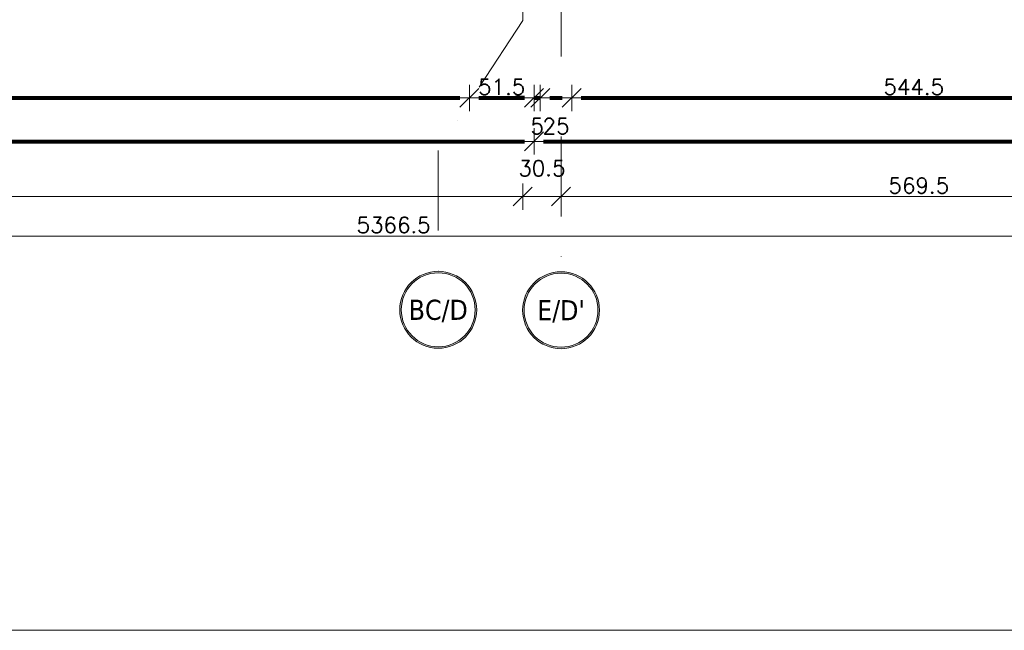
# Model space of a CAD drawing. Header units: metres. Extents: x 7408630 to 15602436, y 5561464 to 13303678.
# Tile 10 of 256: x 7413361 to 7414145, y 5561550 to 5562036. Entities that reach past the tile are written whole.
import ezdxf
from ezdxf.enums import TextEntityAlignment as Align

# ---------------------------------------------------------------- set-up
doc = ezdxf.new("R2010")
doc.units = ezdxf.units.M
doc.header["$MEASUREMENT"] = 0
doc.linetypes.add('DASHDOT', pattern=[25.4, 12.7, -6.35, 0, -6.35])
for name, color, linetype, lineweight in [('!! 0_Opis_pom', 9, 'Continuous', 13), ('!! 0_Osie', 1, 'DASHDOT', 13), ('!! 1_OPIS POM NOWE', 140, 'Continuous', 5), ('!! wymiary osi', 250, 'Continuous', 5), ('0-osie-liniA', 14, 'DASHDOT', 5), ('0-osie-tx', 66, 'Continuous', 9), ('Granica', 112, 'Continuous', 80)]:
    doc.layers.add(name, color=color, linetype=linetype, lineweight=lineweight)
doc.layers.add('!! 0_ramki', color=66, linetype='Continuous', lineweight=9, plot=False)
doc.styles.add('ARIAL', font='tahoma.ttf')
doc.styles.add('TAHOMA', font='tahoma.ttf')
doc.styles.add('TXT', font='simplex.shx')
doc.dimstyles.new('DIM50', dxfattribs={"dimscale": 5, "dimtxt": 2, "dimasz": 1, "dimexe": 0, "dimexo": 0, "dimgap": 0.5, "dimtad": 1, "dimdec": 4, "dimrnd": 0.5, "dimdsep": 46, "dimtxsty": 'TXT', "dimblk": 'TICK1', "dimblk1": 'TICK1', "dimblk2": 'TICK1', "dimsah": 1, "dimcen": 0, "dimse1": 1, "dimse2": 1, "dimclrd": 1, "dimclre": 7, "dimclrt": 9, "dimadec": 0, "dimazin": 0, "dimtfac": 1, "dimtdec": 4, "dimtmove": 2, "dimatfit": 3, "dimldrblk": 'TICK1', "dimfxl": 1, "dimtolj": 1, "dimarcsym": 0})

# ---------------------------------------------------------------- blocks, each defined once
blk = doc.blocks.new('*U430')
h = blk.add_hatch(color=256)
edge = h.paths.add_edge_path()
edge.add_arc((0, 0), 30.6, 0, 360)
edge = h.paths.add_edge_path(flags=17)
edge.add_arc((0, 0), 29.4, 0, 360)
for radius in [30.6, 29.4]:
    blk.add_circle((0, 0), radius)
at = {"style": 'TAHOMA', "flags": 8}
blk.add_attdef('ANSICHTSNUMMER', text='', height=16, dxfattribs=at).set_placement((0, 0), align=Align.MIDDLE_CENTER)
blk = doc.blocks.new('TICK1')
at = {"color": 0}
for p, q in [((0, -1.4), (0, 1.4)), ((0, 0), (-1, 0))]:
    blk.add_line(p, q, dxfattribs=at)
at = {"color": 2}
blk.add_line((-1, -1), (1, 1), dxfattribs=at)
blk = doc.blocks.new('*D1019')
at = {"layer": '!! wymiary osi', "color": 1, "lineweight": -2, "transparency": 16777216}
blk.add_line((54565.21, -199832.76), (49213.71, -199832.76), dxfattribs=at)
at = {"layer": 'DEFPOINTS', "color": 0, "transparency": 16777216}
for p in [(49206.21, -199832.76), (49206.21, -199860.82), (54572.71, -199862.35)]:
    blk.add_point(p, dxfattribs=at)
at = {"layer": '!! wymiary osi', "color": 1, "lineweight": -2, "transparency": 16777216, "xscale": 7.5, "yscale": 7.5, "zscale": 7.5, "rotation": 180}
blk.add_blockref('TICK1', (49206.21, -199832.76), dxfattribs=at)
at = {"layer": '!! wymiary osi', "color": 1, "lineweight": -2, "transparency": 16777216, "xscale": 7.5, "yscale": 7.5, "zscale": 7.5}
blk.add_blockref('TICK1', (54572.71, -199832.76), dxfattribs=at)
at = {"layer": '!! wymiary osi', "color": 9, "transparency": 16777216, "insert": (51889.46, -199824.01), "char_height": 12.5, "attachment_point": 5, "style": 'TXT'}
blk.add_mtext('\\A1;5366.5', dxfattribs=at)
blk = doc.blocks.new('*D1022')
at = {"layer": '!! wymiary osi', "color": 1, "lineweight": -2, "transparency": 16777216}
blk.add_line((49573.71, -199801.36), (51984.71, -199801.36), dxfattribs=at)
at = {"layer": 'DEFPOINTS', "color": 0, "transparency": 16777216}
for p in [(49566.21, -199801.36), (51992.21, -199801.36), (51992.21, -199801.36)]:
    blk.add_point(p, dxfattribs=at)
at = {"layer": '!! wymiary osi', "color": 1, "lineweight": -2, "transparency": 16777216, "xscale": 7.5, "yscale": 7.5, "zscale": 7.5, "rotation": 180}
blk.add_blockref('TICK1', (49566.21, -199801.36), dxfattribs=at)
at = {"layer": '!! wymiary osi', "color": 1, "lineweight": -2, "transparency": 16777216, "xscale": 7.5, "yscale": 7.5, "zscale": 7.5}
blk.add_blockref('TICK1', (51992.21, -199801.36), dxfattribs=at)
at = {"layer": '!! wymiary osi', "color": 9, "transparency": 16777216, "insert": (50779.21, -199792.61), "char_height": 12.5, "attachment_point": 5, "style": 'TXT'}
blk.add_mtext('\\A1;2426', dxfattribs=at)
blk = doc.blocks.new('*D1031')
at = {"layer": '!! wymiary osi', "color": 1, "lineweight": -2, "transparency": 16777216}
blk.add_line((51999.71, -199801.36), (52015.21, -199801.36), dxfattribs=at)
at = {"layer": 'DEFPOINTS', "color": 0, "transparency": 16777216}
for p in [(51992.21, -199801.36), (52022.71, -199801.36), (52022.71, -199801.36)]:
    blk.add_point(p, dxfattribs=at)
at = {"layer": '!! wymiary osi', "color": 1, "lineweight": -2, "transparency": 16777216, "xscale": 7.5, "yscale": 7.5, "zscale": 7.5, "rotation": 180}
blk.add_blockref('TICK1', (51992.21, -199801.36), dxfattribs=at)
at = {"layer": '!! wymiary osi', "color": 1, "lineweight": -2, "transparency": 16777216, "xscale": 7.5, "yscale": 7.5, "zscale": 7.5}
blk.add_blockref('TICK1', (52022.71, -199801.36), dxfattribs=at)
at = {"layer": '!! wymiary osi', "color": 9, "transparency": 16777216, "insert": (52007.46, -199778.86), "char_height": 12.5, "attachment_point": 5, "style": 'TXT'}
blk.add_mtext('\\A1;30.5', dxfattribs=at)
blk = doc.blocks.new('*D1032')
at = {"layer": '!! wymiary osi', "color": 1, "lineweight": -2, "transparency": 16777216}
blk.add_line((52030.21, -199801.36), (52584.71, -199801.36), dxfattribs=at)
at = {"layer": 'DEFPOINTS', "color": 0, "transparency": 16777216}
for p in [(52022.71, -199801.36), (52592.21, -199801.36), (52592.21, -199801.36)]:
    blk.add_point(p, dxfattribs=at)
at = {"layer": '!! wymiary osi', "color": 1, "lineweight": -2, "transparency": 16777216, "xscale": 7.5, "yscale": 7.5, "zscale": 7.5, "rotation": 180}
blk.add_blockref('TICK1', (52022.71, -199801.36), dxfattribs=at)
at = {"layer": '!! wymiary osi', "color": 1, "lineweight": -2, "transparency": 16777216, "xscale": 7.5, "yscale": 7.5, "zscale": 7.5}
blk.add_blockref('TICK1', (52592.21, -199801.36), dxfattribs=at)
at = {"layer": '!! wymiary osi', "color": 9, "transparency": 16777216, "insert": (52307.46, -199792.61), "char_height": 12.5, "attachment_point": 5, "style": 'TXT'}
blk.add_mtext('\\A1;569.5', dxfattribs=at)
blk = doc.blocks.new('*D845')
at = {"layer": '!! wymiary osi', "color": 1, "lineweight": -2, "transparency": 16777216}
blk.add_line((71957.92, -199696.03), (74437.42, -199696.03), dxfattribs=at)
at = {"layer": 'DEFPOINTS', "color": 0, "transparency": 16777216}
for p in [(74444.92, -199507.59), (71950.42, -199518.59), (74444.92, -199696.03)]:
    blk.add_point(p, dxfattribs=at)
at = {"layer": '!! wymiary osi', "color": 1, "lineweight": -2, "transparency": 16777216, "xscale": 7.5, "yscale": 7.5, "zscale": 7.5, "rotation": 180}
blk.add_blockref('TICK1', (71950.42, -199696.03), dxfattribs=at)
at = {"layer": '!! wymiary osi', "color": 1, "lineweight": -2, "transparency": 16777216, "xscale": 7.5, "yscale": 7.5, "zscale": 7.5}
blk.add_blockref('TICK1', (74444.92, -199696.03), dxfattribs=at)
at = {"layer": '!! wymiary osi', "color": 9, "transparency": 16777216, "insert": (73197.67, -199687.28), "char_height": 12.5, "attachment_point": 5, "style": 'TXT'}
blk.add_mtext('\\A1;2494.5', dxfattribs=at)
blk = doc.blocks.new('*D848')
at = {"layer": '!! wymiary osi', "color": 1, "lineweight": -2, "transparency": 16777216}
blk.add_line((72031.92, -199661.43), (74385.92, -199661.43), dxfattribs=at)
at = {"layer": 'DEFPOINTS', "color": 0, "transparency": 16777216}
for p in [(74393.42, -199450.09), (72024.42, -199450.59), (74393.42, -199661.43)]:
    blk.add_point(p, dxfattribs=at)
at = {"layer": '!! wymiary osi', "color": 1, "lineweight": -2, "transparency": 16777216, "xscale": 7.5, "yscale": 7.5, "zscale": 7.5, "rotation": 180}
blk.add_blockref('TICK1', (72024.42, -199661.43), dxfattribs=at)
at = {"layer": '!! wymiary osi', "color": 1, "lineweight": -2, "transparency": 16777216, "xscale": 7.5, "yscale": 7.5, "zscale": 7.5}
blk.add_blockref('TICK1', (74393.42, -199661.43), dxfattribs=at)
at = {"layer": '!! wymiary osi', "color": 9, "transparency": 16777216, "insert": (73208.92, -199652.68), "char_height": 12.5, "attachment_point": 5, "style": 'TXT'}
blk.add_mtext('\\A1;2369', dxfattribs=at)
blk = doc.blocks.new('*D849')
at = {"layer": '!! wymiary osi', "color": 1, "lineweight": -2, "transparency": 16777216}
blk.add_line((74400.92, -199661.43), (74437.42, -199661.43), dxfattribs=at)
at = {"layer": 'DEFPOINTS', "color": 0, "transparency": 16777216}
for p in [(74393.42, -199450.09), (74444.92, -199450.09), (74444.92, -199661.43)]:
    blk.add_point(p, dxfattribs=at)
at = {"layer": '!! wymiary osi', "color": 1, "lineweight": -2, "transparency": 16777216, "xscale": 7.5, "yscale": 7.5, "zscale": 7.5, "rotation": 180}
blk.add_blockref('TICK1', (74393.42, -199661.43), dxfattribs=at)
at = {"layer": '!! wymiary osi', "color": 1, "lineweight": -2, "transparency": 16777216, "xscale": 7.5, "yscale": 7.5, "zscale": 7.5}
blk.add_blockref('TICK1', (74444.92, -199661.43), dxfattribs=at)
at = {"layer": '!! wymiary osi', "color": 9, "transparency": 16777216, "insert": (74419.17, -199652.68), "char_height": 12.5, "attachment_point": 5, "style": 'TXT'}
blk.add_mtext('\\A1;51.5', dxfattribs=at)
blk = doc.blocks.new('*D872')
at = {"layer": '!! wymiary osi', "color": 1, "lineweight": -2, "transparency": 16777216}
blk.add_line((74452.42, -199696.03), (77043.42, -199696.03), dxfattribs=at)
at = {"layer": 'DEFPOINTS', "color": 0, "transparency": 16777216}
for p in [(74444.92, -199507.59), (77050.92, -199518.91), (77050.92, -199696.03)]:
    blk.add_point(p, dxfattribs=at)
at = {"layer": '!! wymiary osi', "color": 1, "lineweight": -2, "transparency": 16777216, "xscale": 7.5, "yscale": 7.5, "zscale": 7.5, "rotation": 180}
blk.add_blockref('TICK1', (74444.92, -199696.03), dxfattribs=at)
at = {"layer": '!! wymiary osi', "color": 1, "lineweight": -2, "transparency": 16777216, "xscale": 7.5, "yscale": 7.5, "zscale": 7.5}
blk.add_blockref('TICK1', (77050.92, -199696.03), dxfattribs=at)
at = {"layer": '!! wymiary osi', "color": 9, "transparency": 16777216, "insert": (75747.92, -199687.28), "char_height": 12.5, "attachment_point": 5, "style": 'TXT'}
blk.add_mtext('\\A1;2606', dxfattribs=at)
blk = doc.blocks.new('*D873')
at = {"layer": '!! wymiary osi', "color": 1, "lineweight": -2, "transparency": 16777216}
for p, q in [((74437.42, -199661.43), (74429.92, -199661.43)), ((74444.92, -199661.43), (74449.92, -199661.43)), ((74457.42, -199661.43), (74464.92, -199661.43))]:
    blk.add_line(p, q, dxfattribs=at)
at = {"layer": 'DEFPOINTS', "color": 0, "transparency": 16777216}
for p in [(74449.92, -199498.13), (74444.92, -199507.59), (74449.92, -199661.43)]:
    blk.add_point(p, dxfattribs=at)
at = {"layer": '!! wymiary osi', "color": 1, "lineweight": -2, "transparency": 16777216, "xscale": 7.5, "yscale": 7.5, "zscale": 7.5}
blk.add_blockref('TICK1', (74444.92, -199661.43), dxfattribs=at)
at = {"layer": '!! wymiary osi', "color": 1, "lineweight": -2, "transparency": 16777216, "xscale": 7.5, "yscale": 7.5, "zscale": 7.5, "rotation": 180}
blk.add_blockref('TICK1', (74449.92, -199661.43), dxfattribs=at)
at = {"layer": '!! wymiary osi', "color": 9, "transparency": 16777216, "insert": (74447.42, -199683.93), "char_height": 12.5, "attachment_point": 5, "style": 'TXT'}
blk.add_mtext('\\A1;5', dxfattribs=at)
blk = doc.blocks.new('*D874')
at = {"layer": '!! wymiary osi', "color": 1, "lineweight": -2, "transparency": 16777216}
blk.add_line((74457.42, -199661.43), (74467.42, -199661.43), dxfattribs=at)
at = {"layer": 'DEFPOINTS', "color": 0, "transparency": 16777216}
for p in [(74474.92, -199473.13), (74449.92, -199498.13), (74474.92, -199661.43)]:
    blk.add_point(p, dxfattribs=at)
at = {"layer": '!! wymiary osi', "color": 1, "lineweight": -2, "transparency": 16777216, "xscale": 7.5, "yscale": 7.5, "zscale": 7.5, "rotation": 180}
blk.add_blockref('TICK1', (74449.92, -199661.43), dxfattribs=at)
at = {"layer": '!! wymiary osi', "color": 1, "lineweight": -2, "transparency": 16777216, "xscale": 7.5, "yscale": 7.5, "zscale": 7.5}
blk.add_blockref('TICK1', (74474.92, -199661.43), dxfattribs=at)
at = {"layer": '!! wymiary osi', "color": 9, "transparency": 16777216, "insert": (74462.42, -199683.93), "char_height": 12.5, "attachment_point": 5, "style": 'TXT'}
blk.add_mtext('\\A1;25', dxfattribs=at)
blk = doc.blocks.new('*D875')
at = {"layer": '!! wymiary osi', "color": 1, "lineweight": -2, "transparency": 16777216}
blk.add_line((74482.42, -199661.43), (75011.92, -199661.43), dxfattribs=at)
at = {"layer": 'DEFPOINTS', "color": 0, "transparency": 16777216}
for p in [(74474.92, -199473.13), (75019.42, -199473.13), (75019.42, -199661.43)]:
    blk.add_point(p, dxfattribs=at)
at = {"layer": '!! wymiary osi', "color": 1, "lineweight": -2, "transparency": 16777216, "xscale": 7.5, "yscale": 7.5, "zscale": 7.5, "rotation": 180}
blk.add_blockref('TICK1', (74474.92, -199661.43), dxfattribs=at)
at = {"layer": '!! wymiary osi', "color": 1, "lineweight": -2, "transparency": 16777216, "xscale": 7.5, "yscale": 7.5, "zscale": 7.5}
blk.add_blockref('TICK1', (75019.42, -199661.43), dxfattribs=at)
at = {"layer": '!! wymiary osi', "color": 9, "transparency": 16777216, "insert": (74747.17, -199652.68), "char_height": 12.5, "attachment_point": 5, "style": 'TXT'}
blk.add_mtext('\\A1;544.5', dxfattribs=at)
blk = doc.blocks.new('BLOK OSI')
at = {"layer": '0-osie-liniA', "ltscale": 5}
for points in [[(51992.21142, -199661.23318), (51992.21142, -193642.4104)], [(52022.71142, -198101.31839), (52022.71142, -199860.81919)], [(51992.21142, -199661.23318), (51924.94842, -199764.84255), (51924.94842, -199860.81919)]]:
    blk.add_lwpolyline(points, dxfattribs=at)
at = {"layer": '0-osie-tx'}
ref = blk.add_blockref('*U430', (51924.94842, -199891.41919), dxfattribs=dict(at, rotation=180))
ref.add_attrib('ANSICHTSNUMMER', 'BC/D', dxfattribs={"layer": '0', "height": 16, "style": 'TAHOMA', "flags": 8}).set_placement((51924.94842, -199891.41919), align=Align.MIDDLE_CENTER)
ref = blk.add_blockref('*U430', (52022.71142, -199891.75271), dxfattribs=dict(at, rotation=180))
ref.add_attrib('ANSICHTSNUMMER', "E/D'", dxfattribs={"layer": '0', "height": 16, "style": 'TAHOMA', "flags": 8}).set_placement((52022.71142, -199891.75271), align=Align.MIDDLE_CENTER)
at = {"layer": '!! wymiary osi'}
for base, p1, p2, picture, middle in [((52022.71142, -199801.35945), (51992.21142, -199801.35945), (52022.71142, -199801.35945), '*D1031', (52007.46142, -199778.85945)), ((51992.21142, -199801.35945), (49566.21142, -199801.35945), (51992.21142, -199801.35945), '*D1022', (50779.21142, -199792.60945)), ((52592.21142, -199801.35945), (52022.71142, -199801.35945), (52592.21142, -199801.35945), '*D1032', (52307.46142, -199792.60945)), ((49206.21142, -199832.75821), (54572.71142, -199862.35271), (49206.21142, -199860.81919), '*D1019', (51889.46142, -199824.00821))]:
    dim = blk.add_linear_dim(base=base, p1=p1, p2=p2, dimstyle='DIM50', dxfattribs=at)
    dim.commit()
    dim.dimension.update_dxf_attribs({"geometry": picture, "text_midpoint": middle})
blk = doc.blocks.new('A$C9c944097')
at = {"layer": '!! 0_ramki'}
blk.add_lwpolyline([(-371.78226, -2736.72437), (3828.21774, -2736.72437), (3828.21774, -5706.72437), (-371.78226, -5706.72437)], close=True, dxfattribs=at)
at = {"layer": '!! 0_Osie'}
blk.add_blockref('BLOK OSI', (-48933.21142, 194439.57635), dxfattribs=at)
at = {"layer": '!! 0_Opis_pom', "ltscale": 0.7, "style": 'ARIAL'}
for tag, p in [('B2,14', (2497.12282, -23.97252)), ('B2,12', (1965.56932, -35.77631)), ('B2,11', (1692.08817, -60.77765)), ('B2,16', (3818.15438, -63.71828)), ('B2,19.1', (5324.74708, -87.92078)), ('B2,17', (4129.82322, -93.25972)), ('B2,10', (1351.71035, -111.25665)), ('B2,15', (3189.46558, -109.69496)), ('B2,13', (2272.99389, -121.89624)), ('A2,5', (1075.52681, -127.78965)), ('B2,18', (4545.51277, -234.12017)), ('B2,19', (5775.76711, -239.42159)), ('A2,4', (318.83322, -329.3265)), ('A2.1', (994.53557, -353.44633)), ('B2.7', (3171.3557, -458.01164)), ('A2.2', (994.53557, -692.67095)), ('B2.2', (3599.26223, -690.3637)), ('B2,21', (4593.23787, -912.69388)), ('A2.3', (455.44717, -940.66614)), ('B2,9', (1798.58924, -939.09545)), ('B2,4', (3116.67143, -940.65712)), ('B2,3', (3297.35823, -941.16418)), ('B2,8', (2517.28573, -960.07338)), ('B2,20', (5834.09772, -965.70749)), ('B2.1', (3927.81794, -970.24709)), ('B2,5', (3309.56672, -1129.12418)), ('B2,6', (3122.36837, -1171.43557)), ('C2,2', (3435.86614, -1487.77973)), ('C2,1', (3957.73656, -2408.10352)), ('C2,3', (3457.72791, -2555.15039)), ('D1,1', (2554.19917, -3205.91504)), ('C2,4', (3866.78124, -3285.77383)), ('D1,4', (1780.27581, -3366.18103)), ('D1,6', (1380.86316, -3373.10994)), ('D1,3', (2098.36626, -3546.18257)), ('C2,5', (3178.15957, -3610.67242)), ('D1,5', (1914.6928, -3621.18339)), ('D1,2', (2201.15492, -3794.18451)), ('D1,7', (477.95048, -4408.76849)), ('D1,8', (338.43039, -4834.32895))]:
    blk.add_attdef(tag, text='', height=11.968, dxfattribs=at).set_placement(p, align=Align.MIDDLE_CENTER)
at = {"layer": '!! 1_OPIS POM NOWE', "style": 'ARIAL'}
for tag, p in [('C2.5B', (3593.7377, -3168.5911)), ('C2,5C', (3526.78796, -3281.02046)), ('C2.4', (3997.15534, -3347.99835)), ('E2,2', (2945.33506, -3413.31629)), ('C2,5A', (3566.4961, -3615.37865)), ('E2.9', (3984.52714, -3783.77287)), ('E2.7', (4645.53364, -3784.14655)), ('D1,2', (2903.25587, -3794.18451)), ('E2.2', (3405.83089, -4049.74196)), ('E2.8', (4380.36687, -4058.97571)), ('E2.6', (5154.87983, -4066.29138)), ('E2.1', (4427.07303, -4318.94156)), ('E2,3', (3401.59976, -4465.83792)), ('E2.4', (3758.95342, -4705.0924)), ('E2.5', (5238.11734, -4786.79525))]:
    blk.add_attdef(tag, text='', height=11.968, dxfattribs=at).set_placement(p, align=Align.MIDDLE_CENTER)
at = {"layer": '!! wymiary osi'}
for base, p1, p2, picture, middle in [((3016.5, -5283.31311), (647.5, -5072.47213), (3016.5, -5071.97213), '*D848', (1832, -5274.56311)), ((3067.99901, -5283.31311), (3016.5, -5071.97213), (3067.99901, -5071.97213), '*D849', (3042.24951, -5274.56311)), ((3098, -5283.31311), (3073, -5120.01195), (3098, -5095.01195), '*D874', (3085.5, -5305.81311)), ((3642.5, -5283.31311), (3098, -5095.01195), (3642.5, -5095.01195), '*D875', (3370.25, -5274.56311)), ((3073, -5283.31311), (3067.99901, -5129.47213), (3073, -5120.01195), '*D873', (3070.49951, -5305.81311)), ((3067.99901, -5317.91546), (573.5, -5140.47213), (3067.99901, -5129.47213), '*D845', (1820.74951, -5309.16546)), ((5674, -5317.91546), (3067.99901, -5129.47213), (5674, -5140.7952), '*D872', (4370.99951, -5309.16546))]:
    dim = blk.add_linear_dim(base=base, p1=p1, p2=p2, dimstyle='DIM50', dxfattribs=at)
    dim.commit()
    dim.dimension.update_dxf_attribs({"geometry": picture, "text_midpoint": middle, "insert": (-71376.92327, 194378.11618)})

msp = doc.modelspace()

# ---------------------------------------------------------------- block references
at = {"layer": 'Granica'}
msp.add_blockref('A$C9c944097', (7410702.59401, 5567256.9858), dxfattribs=at)

doc.saveas('drawing.dxf')
